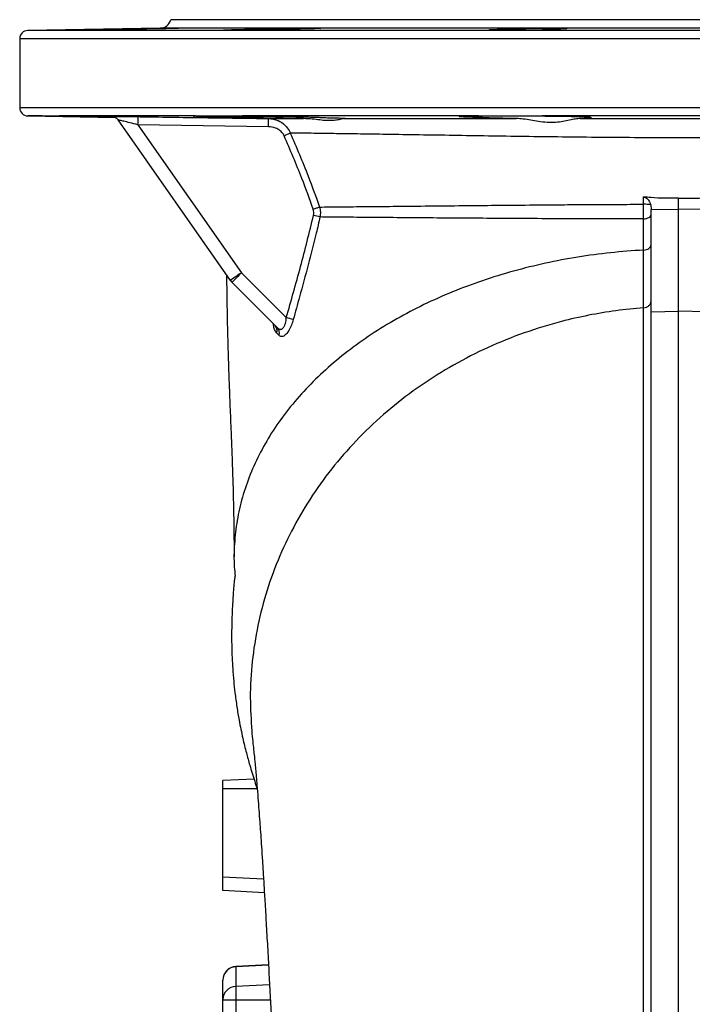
# Model space of a CAD drawing. Header units: millimetres. Extents: x 989 to 4240, y 1618 to 3732.
# Tile 4 of 9: x 1021 to 1511, y 3015 to 3732. Entities that reach past the tile are written whole.
import ezdxf

# ---------------------------------------------------------------- set-up
doc = ezdxf.new("R2010")
doc.units = ezdxf.units.MM
doc.header["$LTSCALE"] = 2

msp = doc.modelspace()

# ---------------------------------------------------------------- linework, layer by layer
at = {"color": 7, "linetype": 'Continuous', "lineweight": 25}
for p, q in [((1501.15, 3731.98), (1131.15, 3731.98)), ((1871.15, 3731.98), (1501.15, 3731.98)), ((1123.49, 3725.77), (1027.05, 3724.08)), ((1196.57, 3724.5), (1196.57, 3725.14)), ((1377.12, 3724.38), (1377.12, 3725.14)), ((1411.4, 3724.68), (1411.4, 3725.14)), ((1021.15, 3718.09), (1021.15, 3667.88)), ((1027.05, 3661.88), (1090.83, 3660.77)), ((1037, 3661.98), (1048.45, 3661.98)), ((1037.55, 3661.88), (1037, 3661.98)), ((1149.28, 3661.88), (1050.04, 3661.88)), ((1088.04, 3661.54), (1088.02, 3661.57)), ((1174.68, 3542.14), (1092.84, 3659.01)), ((1149.28, 3661.88), (1149.92, 3661.98)), ((1149.92, 3661.98), (1181.21, 3661.98)), ((1355.29, 3661.88), (1183.41, 3661.88)), ((1186.71, 3660.71), (1186.71, 3661.98)), ((1355.29, 3661.88), (1356.94, 3661.98)), ((1356.94, 3661.98), (1399.69, 3661.98)), ((1358, 3660.71), (1358, 3661.98)), ((1600.39, 3661.88), (1401.92, 3661.88)), ((1434.66, 3660.71), (1434.66, 3661.25)), ((1202.42, 3654.05), (1107.32, 3655.46)), ((1107.32, 3655.46), (1182.72, 3547.77)), ((1475.69, 3597.59), (1475.68, 3602.94)), ((1501.15, 3593.96), (1501.15, 3601.97)), ((1480.83, 3597.09), (1481.15, 3593.77)), ((1481.15, 3593.77), (1501.15, 3593.96)), ((1481.15, 3593.77), (1481.15, 3593.7)), ((1481.15, 3519.38), (1481.15, 3593.7)), ((1521.15, 3593.77), (1501.15, 3593.96)), ((1501.15, 3519.69), (1501.15, 3593.96)), ((1182.72, 3547.77), (1215.38, 3515.12)), ((1208.87, 3507.73), (1175.8, 3540.8)), ((1481.15, 3519.38), (1501.15, 3519.69)), ((1521.15, 3519.38), (1501.15, 3519.69)), ((1501.15, 2146), (1501.15, 3519.69)), ((1481.15, 2146.17), (1481.15, 3519.38)), ((1209.98, 3502.24), (1208.35, 3503.95)), ((1191.86, 3179.17), (1169.15, 3177.98)), ((1169.15, 3171.98), (1169.15, 3177.98)), ((1169.15, 3107.97), (1169.15, 3171.98)), ((1169.15, 3097.98), (1169.15, 3107.97)), ((1199.4, 3096.4), (1169.15, 3097.98)), ((1202.39, 3043.99), (1178.63, 3042.74)), ((1178.63, 3042.52), (1178.63, 3028.13)), ((1169.15, 3032.74), (1169.15, 3032.76)), ((1169.15, 3018.65), (1169.15, 3032.74)), ((1178.63, 3028.13), (1178.63, 3018.17)), ((1169.15, 3018.17), (1169.15, 3018.65)), ((1178.63, 3018.17), (1169.15, 3018.17)), ((1169.15, 2923.51), (1169.15, 3018.17))]:
    msp.add_line(p, q, dxfattribs=at)
at = {"color": 8, "linetype": 'Continuous', "lineweight": 25}
for p, q in [((1501.15, 3724.08), (1027.05, 3724.08)), ((1501.15, 3725.77), (1123.49, 3725.77)), ((1878.81, 3725.77), (1501.15, 3725.77)), ((1975.26, 3724.08), (1501.15, 3724.08)), ((1980.92, 3718.09), (1021.15, 3718.09)), ((1501.15, 3667.88), (1021.15, 3667.88)), ((1981.15, 3667.88), (1501.15, 3667.88)), ((1037.55, 3661.88), (1027.05, 3661.88)), ((1088.77, 3661.5), (1088.04, 3661.54)), ((1090.88, 3661.44), (1089.22, 3661.48)), ((1194.2, 3171.98), (1169.15, 3171.98)), ((1169.15, 3107.97), (1198.78, 3106.42)), ((1202.4, 3043.74), (1178.63, 3042.52)), ((1178.63, 3042.74), (1178.63, 3042.52)), ((1203.18, 3029.35), (1178.63, 3028.13)), ((1178.63, 3018.17), (1178.63, 2933.49)), ((1203.77, 3018.17), (1178.63, 3018.17))]:
    msp.add_line(p, q, dxfattribs=at)
at = {"color": 7, "linetype": 'Continuous', "lineweight": 25, "flags": 128}
for points in [[(1213.79, 3647.49), (1214.45, 3647.79), (1215.1, 3648.08), (1215.73, 3648.36), (1216.33, 3648.63), (1216.89, 3648.88), (1217.41, 3649.11), (1217.87, 3649.31), (1218.27, 3649.49)], [(1235.01, 3593.99), (1235.68, 3594.22), (1236.34, 3594.45), (1236.98, 3594.68), (1237.59, 3594.89), (1238.16, 3595.09), (1238.69, 3595.27), (1239.16, 3595.43), (1239.57, 3595.58)], [(1475.62, 3586.98), (1476.72, 3587.09), (1477.77, 3587.3), (1478.73, 3587.61), (1479.56, 3588.02), (1480.24, 3588.5), (1480.74, 3589.04), (1481.05, 3589.62), (1481.15, 3590.22)], [(1182.72, 3547.77), (1181.15, 3546.67), (1179.63, 3545.61), (1178.24, 3544.63), (1177.02, 3543.78), (1176.03, 3543.08), (1175.29, 3542.56), (1174.83, 3542.24), (1174.68, 3542.14)], [(1182.72, 3547.77), (1181.36, 3546.41), (1180.06, 3545.1), (1178.86, 3543.9), (1177.81, 3542.84), (1176.95, 3541.98), (1176.31, 3541.34), (1175.92, 3540.94), (1175.8, 3540.8)]]:
    msp.add_lwpolyline(points, dxfattribs=at)
at = {"color": 7, "linetype": 'Continuous', "lineweight": 25}
for centre, radius, start, end in [((1123.35, 3733.77), 8, 271, 347.10621), ((1027.15, 3718.09), 6, 91, 180), ((1027.15, 3667.88), 6, 180, 269), ((1087.92, 3655.57), 6, 35.00289, 59.08738), ((1087.94, 3655.54), 6, 35.00308, 59.18879), ((1000.63, 3658.55), 106.74, 358.34143, 1.52977), ((1095.18, 3657.02), 107.28, 358.41613, 1.58847), ((1476.26, 3576.77), 20.83, 77.32803, 91.57014), ((1168.43, 3299.9), 297.19, 76.07394, 77.00399), ((1182.87, 3547.87), 10, 215, 225), ((1150.15, 3282.43), 241.65, 73.08565, 74.34057), ((1203.37, 3505.75), 5.29, 340.20591, 43.57356), ((1205.03, 3504.09), 5.29, 339.49341, 43.50858), ((1179.15, 3032.76), 10, 93, 180), ((1179.04, 3032.65), 9.89, 92.36591, 179.43565), ((1178.87, 3018.41), 9.73, 91.44719, 178.57497)]:
    msp.add_arc(centre, radius, start, end, dxfattribs=at)
at = {"color": 8, "linetype": 'Continuous', "lineweight": 25}
for centre, start, end in [((1087.92, 3655.57), 59.08931, 89.0954), ((1087.94, 3655.54), 59.20091, 89.08711)]:
    msp.add_arc(centre, 6, start, end, dxfattribs=at)
at = {"color": 7, "linetype": 'Continuous', "lineweight": 25}
for points, knots in [([(1106.82, 3725.14), (1106.07, 3725.13), (1104.56, 3725.09), (1101.56, 3725.02), (1098.08, 3724.95), (1094.2, 3724.87), (1090.02, 3724.79), (1085.68, 3724.72), (1081.27, 3724.65), (1076.95, 3724.58), (1072.82, 3724.52), (1069, 3724.47), (1065.61, 3724.42), (1062.73, 3724.39), (1060.46, 3724.37), (1058.84, 3724.36), (1057.95, 3724.37), (1057.77, 3724.38), (1058.36, 3724.41), (1059.65, 3724.45), (1061.65, 3724.5), (1064.26, 3724.56), (1067.44, 3724.62), (1071.08, 3724.69), (1075.09, 3724.77), (1079.34, 3724.85), (1083.72, 3724.92), (1088.11, 3725), (1092.38, 3725.06), (1095.53, 3725.11), (1097.21, 3725.14), (1097.63, 3725.14)], [0, 0, 0, 0, 0.0352853, 0.070571, 0.1058599, 0.141149, 0.1764408, 0.211733, 0.2470253, 0.2823184, 0.3176093, 0.3528993, 0.3881854, 0.4234716, 0.4587531, 0.4940344, 0.5293127, 0.5645909, 0.5998688, 0.6351466, 0.670427, 0.7057073, 0.740992, 0.776277, 0.8115668, 0.8468568, 0.8821488, 0.9174416, 0.9527341, 0.9880268, 1, 1, 1, 1]), ([(1097.63, 3725.14), (1099.37, 3725.18), (1102.85, 3725.25), (1109.93, 3725.38), (1117.42, 3725.51), (1124.65, 3725.63), (1130.76, 3725.72), (1135.06, 3725.76), (1137.08, 3725.76), (1136.59, 3725.72), (1133.64, 3725.64), (1128.56, 3725.52), (1121.93, 3725.39), (1114.5, 3725.26), (1109.39, 3725.18), (1106.96, 3725.15), (1106.82, 3725.14)], [0, 0, 0, 0, 0.076572, 0.153152, 0.229736, 0.30632, 0.382898, 0.459463, 0.536017, 0.612567, 0.68912, 0.765684, 0.84226, 0.918845, 0.995429, 1, 1, 1, 1]), ([(1221.67, 3725.14), (1221.57, 3725.11), (1221.41, 3725.06), (1219.67, 3724.98), (1217.44, 3724.9), (1214.43, 3724.81), (1210.79, 3724.73), (1207, 3724.66), (1202.88, 3724.59), (1198.57, 3724.53), (1194.17, 3724.47), (1189.81, 3724.43), (1185.62, 3724.4), (1181.71, 3724.37), (1178.21, 3724.36), (1175.19, 3724.37), (1172.77, 3724.38), (1170.98, 3724.41), (1169.91, 3724.44), (1169.56, 3724.49), (1169.96, 3724.55), (1171.07, 3724.61), (1172.9, 3724.68), (1175.37, 3724.76), (1178.42, 3724.83), (1181.95, 3724.91), (1185.88, 3724.99), (1190.76, 3725.07), (1194.4, 3725.12), (1196.57, 3725.14)], [0, 0, 0, 0, 0.0566846, 0.0919789, 0.1272729, 0.1713079, 0.206607, 0.2419054, 0.2772046, 0.3125043, 0.3478005, 0.3830967, 0.418388, 0.4536799, 0.4889673, 0.5242544, 0.5595397, 0.594825, 0.6301114, 0.6653977, 0.7006874, 0.7359774, 0.771272, 0.8065664, 0.841865, 0.8771638, 0.9124649, 0.9477651, 1, 1, 1, 1]), ([(1196.57, 3725.14), (1197.19, 3725.18), (1198.42, 3725.25), (1203.17, 3725.38), (1209.46, 3725.51), (1216.79, 3725.63), (1224.28, 3725.72), (1231.09, 3725.76), (1236.47, 3725.76), (1239.8, 3725.72), (1240.71, 3725.64), (1239.09, 3725.52), (1235.13, 3725.39), (1230.18, 3725.28), (1225.52, 3725.2), (1222.95, 3725.16), (1221.67, 3725.14)], [0, 0, 0, 0, 0.076533, 0.153093, 0.229657, 0.306223, 0.382781, 0.459328, 0.535862, 0.612393, 0.688927, 0.765472, 0.842029, 0.918594, 0.959297, 1, 1, 1, 1]), ([(1411.4, 3725.14), (1412.05, 3725.13), (1413.41, 3725.09), (1414.72, 3725.03), (1415.41, 3724.96), (1415.33, 3724.88), (1414.54, 3724.8), (1413.01, 3724.73), (1410.82, 3724.65), (1408.02, 3724.59), (1404.69, 3724.52), (1400.92, 3724.47), (1396.82, 3724.43), (1392.51, 3724.4), (1388.12, 3724.37), (1383.75, 3724.36), (1379.55, 3724.37), (1375.62, 3724.38), (1372.08, 3724.41), (1369.04, 3724.45), (1366.56, 3724.49), (1364.75, 3724.55), (1363.61, 3724.62), (1363.22, 3724.69), (1363.56, 3724.76), (1364.65, 3724.84), (1366.42, 3724.91), (1368.86, 3724.99), (1372.28, 3725.07), (1375.32, 3725.12), (1377.12, 3725.14)], [0, 0, 0, 0, 0.031605, 0.066892, 0.102179, 0.137471, 0.172763, 0.208059, 0.243354, 0.278649, 0.313943, 0.349234, 0.384526, 0.419812, 0.455097, 0.49038, 0.525662, 0.560942, 0.596222, 0.631503, 0.666784, 0.702069, 0.737353, 0.772643, 0.807933, 0.843226, 0.87852, 0.913815, 0.949111, 1, 1, 1, 1]), ([(1377.12, 3725.14), (1376.76, 3725.16), (1375.62, 3725.21), (1375.38, 3725.31), (1377.48, 3725.44), (1381.89, 3725.57), (1388.06, 3725.67), (1395.32, 3725.74), (1402.83, 3725.77), (1409.75, 3725.75), (1415.31, 3725.69), (1418.87, 3725.59), (1420.05, 3725.46), (1418.67, 3725.33), (1415.47, 3725.22), (1412.52, 3725.17), (1411.4, 3725.14)], [0, 0, 0, 0, 0.034411, 0.110963, 0.187525, 0.264091, 0.340655, 0.417208, 0.493749, 0.570281, 0.646812, 0.723351, 0.799902, 0.876463, 0.953029, 1, 1, 1, 1]), ([(1090.84, 3660.85), (1088.77, 3660.89), (1084.03, 3660.97), (1076.52, 3661.1), (1068.63, 3661.24), (1061.16, 3661.38), (1054.35, 3661.51), (1048.35, 3661.63), (1043.4, 3661.73), (1039.72, 3661.82), (1038.23, 3661.86), (1037.55, 3661.88)], [0, 0, 0, 0, 0.089625, 0.205833, 0.322054, 0.438274, 0.554496, 0.670717, 0.786927, 0.903139, 1, 1, 1, 1]), ([(1048.45, 3661.98), (1048.58, 3661.97), (1049.1, 3661.91), (1049.64, 3661.89), (1050.04, 3661.88)], [0, 0, 0, 0, 0.243507, 1, 1, 1, 1]), ([(1050.04, 3661.88), (1051.88, 3661.86), (1055.72, 3661.81), (1062.55, 3661.72), (1070.09, 3661.62), (1078.04, 3661.5), (1084.63, 3661.39), (1088.43, 3661.33), (1089.56, 3661.31)], [0, 0, 0, 0, 0.172051, 0.359181, 0.546313, 0.733465, 0.920619, 1, 1, 1, 1]), ([(1088.6, 3661.51), (1088.55, 3661.51), (1088.44, 3661.51), (1088.48, 3661.51), (1088.68, 3661.49), (1088.98, 3661.45), (1089.65, 3661.31), (1090.39, 3661.08), (1090.86, 3660.75), (1091, 3660.65)], [0, 0, 0, 0, 0.196957, 0.379654, 0.456595, 0.527661, 0.644816, 0.895621, 1, 1, 1, 1]), ([(1090.88, 3661.44), (1090.86, 3661.44), (1090.23, 3661.45), (1089.5, 3661.47), (1089.07, 3661.49), (1088.92, 3661.49)], [0, 0, 0, 0, 0.023289, 0.64943, 1, 1, 1, 1]), ([(1107.32, 3655.46), (1105.3, 3655.97), (1101.69, 3656.87), (1097.24, 3657.98), (1094.49, 3658.65), (1093.32, 3658.92), (1092.89, 3659.01), (1092.86, 3659.01), (1092.84, 3659.01)], [0, 0, 0, 0, 0.317372, 0.565182, 0.7549, 0.880649, 0.933434, 1, 1, 1, 1]), ([(1099.19, 3661.51), (1099.24, 3661.51), (1100.47, 3661.49), (1103.29, 3661.45), (1105.98, 3661.41), (1107.33, 3661.39)], [0, 0, 0, 0, 0.02233, 0.511043, 1, 1, 1, 1]), ([(1107.33, 3661.39), (1111.33, 3661.33), (1131.32, 3661.03), (1163.02, 3660.55), (1190.72, 3660.16), (1202.42, 3659.99)], [0, 0, 0, 0, 0.126173, 0.630865, 1, 1, 1, 1]), ([(1186.71, 3660.71), (1184.12, 3660.75), (1178.87, 3660.83), (1171.56, 3660.97), (1164.86, 3661.11), (1159.1, 3661.25), (1154.32, 3661.39), (1150.76, 3661.52), (1148.44, 3661.64), (1147.54, 3661.74), (1147.77, 3661.82), (1148.77, 3661.86), (1149.28, 3661.88)], [0, 0, 0, 0, 0.101302, 0.205542, 0.306858, 0.411112, 0.512432, 0.616689, 0.718003, 0.822255, 0.910179, 1, 1, 1, 1]), ([(1181.21, 3661.98), (1181.39, 3661.97), (1182.11, 3661.91), (1182.85, 3661.89), (1183.41, 3661.88)], [0, 0, 0, 0, 0.243505, 1, 1, 1, 1]), ([(1183.41, 3661.88), (1183.47, 3661.88), (1186.14, 3661.86), (1191.55, 3661.81), (1199.67, 3661.71), (1207.68, 3661.61), (1215.36, 3661.48), (1222.46, 3661.35), (1228.82, 3661.21), (1234.23, 3661.07), (1238.33, 3660.94), (1241.26, 3660.81), (1242.31, 3660.74), (1242.84, 3660.71)], [0, 0, 0, 0, 0.002416, 0.105164, 0.207912, 0.310669, 0.413429, 0.516199, 0.618971, 0.721754, 0.824536, 0.912268, 1, 1, 1, 1]), ([(1227.89, 3660), (1226.3, 3660.02), (1222.5, 3660.06), (1216.35, 3660.13), (1209.64, 3660.23), (1203.17, 3660.34), (1197.04, 3660.46), (1191.37, 3660.58), (1188.26, 3660.67), (1186.71, 3660.71)], [0, 0, 0, 0, 0.105867, 0.252191, 0.398516, 0.544865, 0.691213, 0.845607, 1, 1, 1, 1]), ([(1202.42, 3659.99), (1206.43, 3659.99), (1214.47, 3659.99), (1223.41, 3660), (1227.89, 3660)], [0, 0, 0, 0, 0.499221, 1, 1, 1, 1]), ([(1202.42, 3659.99), (1203.59, 3659.91), (1205.97, 3659.74), (1210.18, 3658.37), (1214.37, 3655.66), (1217.1, 3652.19), (1218.02, 3650.06), (1218.27, 3649.49)], [0, 0, 0, 0, 0.175644, 0.357926, 0.657764, 0.907539, 1, 1, 1, 1]), ([(1257.31, 3660.01), (1256.78, 3659.91), (1255.7, 3659.73), (1252.94, 3658.99), (1249.31, 3658.47), (1244.88, 3658.44), (1239.81, 3658.92), (1234.2, 3659.68), (1230.04, 3659.89), (1227.89, 3660)], [0, 0, 0, 0, 0.13671, 0.277087, 0.420259, 0.567822, 0.706202, 0.848139, 1, 1, 1, 1]), ([(1242.84, 3660.71), (1244.54, 3660.67), (1247.96, 3660.59), (1252.07, 3660.47), (1255.25, 3660.36), (1257.39, 3660.25), (1258.39, 3660.15), (1258.34, 3660.06), (1257.62, 3660.02), (1257.31, 3660.01)], [0, 0, 0, 0, 0.148713, 0.29743, 0.446152, 0.594875, 0.743594, 0.892312, 1, 1, 1, 1]), ([(1257.31, 3660.01), (1263.57, 3660.01), (1277.23, 3660.01), (1299.92, 3660.02), (1325.28, 3660.02), (1352.08, 3660.03), (1371.65, 3660.04), (1382.04, 3660.04), (1382.91, 3660.04)], [0, 0, 0, 0, 0.16913, 0.369464, 0.569798, 0.775456, 0.98111, 1, 1, 1, 1]), ([(1358, 3660.71), (1356.07, 3660.75), (1352.15, 3660.83), (1347.58, 3660.97), (1344.1, 3661.11), (1341.95, 3661.25), (1341.12, 3661.39), (1341.67, 3661.52), (1343.57, 3661.64), (1346.63, 3661.74), (1350.55, 3661.82), (1353.7, 3661.86), (1355.29, 3661.88)], [0, 0, 0, 0, 0.101313, 0.205563, 0.306878, 0.411132, 0.512451, 0.616708, 0.718023, 0.822275, 0.91019, 1, 1, 1, 1]), ([(1382.91, 3660.04), (1382.58, 3660.04), (1380.16, 3660.07), (1375.86, 3660.13), (1370.49, 3660.23), (1365.9, 3660.34), (1362.15, 3660.46), (1359.34, 3660.58), (1358.44, 3660.67), (1358, 3660.71)], [0, 0, 0, 0, 0.025519, 0.184992, 0.344466, 0.503969, 0.66347, 0.831735, 1, 1, 1, 1]), ([(1429.52, 3660.05), (1428.34, 3659.95), (1425.98, 3659.75), (1421.72, 3658.79), (1416.95, 3657.82), (1411.46, 3657.07), (1405.39, 3657.1), (1399.26, 3657.81), (1393.46, 3658.83), (1388.05, 3659.75), (1384.6, 3659.94), (1382.91, 3660.04)], [0, 0, 0, 0, 0.10614, 0.212474, 0.32452, 0.436439, 0.559801, 0.683318, 0.790357, 0.897362, 1, 1, 1, 1]), ([(1399.69, 3661.98), (1399.87, 3661.97), (1400.62, 3661.91), (1401.36, 3661.89), (1401.92, 3661.88)], [0, 0, 0, 0, 0.243469, 1, 1, 1, 1]), ([(1401.92, 3661.88), (1401.98, 3661.88), (1404.64, 3661.86), (1409.78, 3661.81), (1416.83, 3661.71), (1423.08, 3661.61), (1428.4, 3661.48), (1432.58, 3661.35), (1435.56, 3661.21), (1437.21, 3661.07), (1437.49, 3660.94), (1436.66, 3660.81), (1435.33, 3660.74), (1434.66, 3660.71)], [0, 0, 0, 0, 0.002436, 0.105184, 0.207932, 0.310689, 0.413448, 0.516219, 0.618991, 0.721773, 0.824556, 0.912278, 1, 1, 1, 1]), ([(1434.66, 3660.71), (1435.41, 3660.67), (1436.9, 3660.59), (1437.76, 3660.47), (1437.53, 3660.36), (1436.17, 3660.25), (1433.69, 3660.15), (1431.22, 3660.08), (1429.7, 3660.05), (1429.52, 3660.05)], [0, 0, 0, 0, 0.162993, 0.325987, 0.488985, 0.651984, 0.814978, 0.977972, 1, 1, 1, 1]), ([(1429.52, 3660.05), (1435.03, 3660.05), (1446.06, 3660.05), (1462.82, 3660.05), (1479.71, 3660.06), (1501.34, 3660.06), (1527.69, 3660.06), (1553.08, 3660.05), (1568.03, 3660.05), (1572.79, 3660.05)], [0, 0, 0, 0, 0.11677, 0.233538, 0.351398, 0.469258, 0.683366, 0.899176, 1, 1, 1, 1]), ([(1213.79, 3647.49), (1213.61, 3647.85), (1212.93, 3649.2), (1210.92, 3651.37), (1207.21, 3653.53), (1204.12, 3653.87), (1202.42, 3654.05)], [0, 0, 0, 0, 0.087422, 0.329626, 0.631701, 1, 1, 1, 1]), ([(1784.04, 3649.49), (1780.52, 3649.44), (1773.47, 3649.34), (1759.46, 3649.14), (1741.66, 3648.88), (1719.19, 3648.54), (1694.92, 3648.16), (1669.21, 3647.76), (1642.5, 3647.34), (1614.74, 3646.92), (1585.85, 3646.54), (1556.32, 3646.22), (1526.59, 3646.02), (1497.48, 3645.97), (1468.89, 3646.06), (1440.84, 3646.27), (1412.95, 3646.58), (1385.59, 3646.95), (1359.18, 3647.35), (1333.63, 3647.75), (1308.99, 3648.13), (1286.76, 3648.48), (1267.05, 3648.78), (1249.6, 3649.04), (1233.15, 3649.28), (1223.23, 3649.42), (1218.27, 3649.49)], [0, 0, 0, 0, 0.026631, 0.053328, 0.098041, 0.142754, 0.188756, 0.234758, 0.279568, 0.324378, 0.370521, 0.416662, 0.461365, 0.506416, 0.548865, 0.591315, 0.634971, 0.67863, 0.721495, 0.764362, 0.808363, 0.852365, 0.888927, 0.925488, 0.962744, 1, 1, 1, 1]), ([(1218.27, 3649.49), (1222.74, 3639.08), (1230.38, 3621.32), (1236.88, 3603.11), (1239.57, 3595.58)], [0, 0, 0, 0, 0.5859137, 1, 1, 1, 1]), ([(1235.01, 3593.99), (1232.33, 3601.48), (1225.85, 3619.54), (1218.24, 3637.17), (1213.79, 3647.49)], [0, 0, 0, 0, 0.414308, 1, 1, 1, 1]), ([(1501.15, 3601.97), (1494.47, 3601.95), (1485.95, 3601.92), (1477.5, 3602.76), (1475.68, 3602.94)], [0, 0, 0, 0, 0.784175, 1, 1, 1, 1]), ([(1475.68, 3602.94), (1475.8, 3602.93), (1476.3, 3602.86), (1477.34, 3602.47), (1478.81, 3601.34), (1480.1, 3599.45), (1480.59, 3597.87), (1480.83, 3597.09)], [0, 0, 0, 0, 0.041283, 0.170658, 0.36971, 0.68774, 1, 1, 1, 1]), ([(1501.15, 3601.97), (1507.83, 3601.95), (1516.35, 3601.92), (1524.8, 3602.76), (1526.63, 3602.94)], [0, 0, 0, 0, 0.784182, 1, 1, 1, 1]), ([(1235.26, 3589.48), (1235.38, 3590.24), (1235.62, 3591.76), (1235.21, 3593.25), (1235.01, 3593.99)], [0, 0, 0, 0, 0.50031, 1, 1, 1, 1]), ([(1239.57, 3595.58), (1244.4, 3595.63), (1255.21, 3595.74), (1274.03, 3595.94), (1295.79, 3596.15), (1319.17, 3596.39), (1343.23, 3596.63), (1367.71, 3596.87), (1392.35, 3597.09), (1415.52, 3597.29), (1436.88, 3597.44), (1456.16, 3597.54), (1469.18, 3597.57), (1475.69, 3597.59)], [0, 0, 0, 0, 0.084642, 0.18953, 0.294786, 0.40003, 0.5049, 0.600287, 0.695823, 0.791184, 0.860768, 0.930425, 1, 1, 1, 1]), ([(1239.57, 3595.58), (1239.86, 3594.39), (1240.43, 3592), (1240.11, 3589.57), (1239.95, 3588.35)], [0, 0, 0, 0, 0.499334, 1, 1, 1, 1]), ([(1475.62, 3586.98), (1475.65, 3588.65), (1475.7, 3591.97), (1475.69, 3595.72), (1475.69, 3597.59)], [0, 0, 0, 0, 0.500011, 1, 1, 1, 1]), ([(1215.38, 3515.12), (1218.9, 3527.45), (1225.95, 3552.13), (1232.16, 3577.02), (1235.26, 3589.48)], [0, 0, 0, 0, 0.499917, 1, 1, 1, 1]), ([(1239.95, 3588.35), (1239.05, 3584.46), (1234.53, 3564.97), (1227.78, 3540.12), (1221.99, 3519.16), (1220.46, 3513.63)], [0, 0, 0, 0, 0.155389, 0.777027, 1, 1, 1, 1]), ([(1475.62, 3586.98), (1469.07, 3586.99), (1455.96, 3586.99), (1436.56, 3587), (1415.14, 3587.05), (1391.95, 3587.16), (1367.35, 3587.31), (1342.96, 3587.47), (1319.02, 3587.65), (1295.78, 3587.83), (1274.16, 3588.02), (1255.47, 3588.2), (1244.73, 3588.31), (1239.95, 3588.35)], [0, 0, 0, 0, 0.069876, 0.139842, 0.209729, 0.305189, 0.400829, 0.496325, 0.60102, 0.706075, 0.81114, 0.91585, 1, 1, 1, 1]), ([(1475.63, 3564.26), (1475.63, 3567.34), (1475.63, 3574.61), (1475.62, 3582.46), (1475.62, 3586.98)], [0, 0, 0, 0, 0.42374, 1, 1, 1, 1]), ([(1475.62, 3564.26), (1467.58, 3563.7), (1451.47, 3562.57), (1427.6, 3559.3), (1403.98, 3554.85), (1380.78, 3549.12), (1358.13, 3542.15), (1336.3, 3533.99), (1315.41, 3524.69), (1295.6, 3514.31), (1277, 3502.9), (1259.71, 3490.54), (1243.84, 3477.3), (1229.49, 3463.26), (1216.74, 3448.51), (1205.68, 3433.14), (1196.35, 3417.26), (1188.83, 3400.94), (1183.13, 3384.31), (1179.26, 3367.46), (1177.38, 3350.49), (1177.02, 3336.93), (1177.94, 3329.1), (1178.19, 3326.9)], [0, 0, 0, 0, 0.04817, 0.096443, 0.144809, 0.193935, 0.243131, 0.292386, 0.341686, 0.391021, 0.440376, 0.489738, 0.539096, 0.588436, 0.637745, 0.687011, 0.736221, 0.785362, 0.834423, 0.883391, 0.932255, 0.981002, 1, 1, 1, 1]), ([(1475.64, 3522.19), (1475.64, 3522.19), (1475.64, 3524.96), (1475.62, 3532.73), (1475.62, 3543.2), (1475.62, 3554.04), (1475.62, 3560.57), (1475.62, 3564.26), (1475.62, 3564.26)], [0, 0, 0, 0, 0.000002, 0.286422, 0.57278, 0.786391, 0.999998, 1, 1, 1, 1]), ([(1475.63, 3564.26), (1476.37, 3564.3), (1477.1, 3564.42), (1478.44, 3564.85), (1479.05, 3565.14), (1480.07, 3565.85), (1480.47, 3566.27), (1481.01, 3567.17), (1481.15, 3567.66), (1481.15, 3568.14)], [0, 0, 0, 0, 0.25, 0.25, 0.5, 0.5, 0.75, 0.75, 1, 1, 1, 1]), ([(1171.86, 3546.16), (1171.87, 3544.23), (1171.92, 3538.62), (1172.04, 3529.41), (1172.23, 3518.27), (1172.48, 3506.81), (1172.8, 3494.85), (1173.18, 3482.3), (1173.63, 3468.99), (1174.1, 3456.67), (1174.51, 3446.28), (1174.82, 3438.56), (1175.1, 3431.92), (1175.35, 3425.66), (1175.6, 3419.49), (1175.83, 3413.31), (1176.07, 3406.82), (1176.31, 3399.52), (1176.54, 3392.11), (1176.72, 3385.21), (1176.86, 3379.33), (1176.98, 3373.69), (1177.09, 3368.06), (1177.16, 3363.3), (1177.21, 3359.53), (1177.24, 3356.74), (1177.27, 3353.7), (1177.3, 3349.79), (1177.33, 3345.31), (1177.33, 3342.19), (1177.33, 3340.81)], [0, 0, 0, 0, 0.024528, 0.071146, 0.117866, 0.168652, 0.220904, 0.275102, 0.334555, 0.400041, 0.443288, 0.477839, 0.508434, 0.538314, 0.56901, 0.599888, 0.631486, 0.668237, 0.713327, 0.748069, 0.778095, 0.808969, 0.840881, 0.872125, 0.890377, 0.905903, 0.920273, 0.942693, 0.97465, 1, 1, 1, 1]), ([(1475.64, 3522.19), (1476.38, 3522.24), (1477.11, 3522.41), (1478.45, 3522.97), (1479.06, 3523.35), (1480.07, 3524.28), (1480.47, 3524.83), (1481.01, 3526), (1481.15, 3526.63), (1481.15, 3527.27)], [0, 0, 0, 0, 0.25, 0.25, 0.5, 0.5, 0.75, 0.75, 1, 1, 1, 1]), ([(1475.64, 3522.19), (1468.91, 3521.57), (1455.46, 3520.33), (1435.51, 3516.94), (1413.09, 3511.84), (1388.49, 3504.29), (1362.17, 3493.67), (1337.04, 3480.88), (1313.3, 3466.02), (1291.15, 3449.24), (1270.78, 3430.66), (1252.36, 3410.44), (1236.04, 3388.75), (1221.96, 3365.76), (1210.24, 3341.68), (1200.98, 3316.7), (1194.26, 3291.02), (1190.2, 3264.86), (1188.61, 3239.09), (1189.74, 3222.14), (1190.28, 3213.99)], [0, 0, 0, 0, 0.0414, 0.082777, 0.124133, 0.1828, 0.241438, 0.300055, 0.358658, 0.417253, 0.475848, 0.53445, 0.593066, 0.651704, 0.710369, 0.76907, 0.827813, 0.886607, 0.945457, 1, 1, 1, 1]), ([(1475.82, 1722.3), (1475.82, 1722.3), (1475.82, 1722.3), (1475.81, 1723.98), (1475.8, 1728.5), (1475.8, 1735.26), (1475.79, 1743.4), (1475.79, 1752.37), (1475.79, 1762.85), (1475.79, 1776.01), (1475.78, 1792.39), (1475.78, 1812.54), (1475.78, 1833.35), (1475.77, 1854.18), (1475.77, 1874.48), (1475.77, 1896.07), (1475.76, 1921.19), (1475.76, 1950.28), (1475.75, 1983.75), (1475.75, 2016.39), (1475.75, 2047.65), (1475.74, 2077.11), (1475.74, 2107.5), (1475.74, 2141.82), (1475.73, 2180.29), (1475.73, 2223.04), (1475.73, 2267.13), (1475.72, 2312.47), (1475.72, 2358.98), (1475.72, 2403.45), (1475.71, 2445.63), (1475.71, 2485.38), (1475.71, 2525.39), (1475.7, 2565.98), (1475.7, 2607.11), (1475.7, 2648.7), (1475.7, 2690.28), (1475.69, 2731.41), (1475.69, 2772.03), (1475.69, 2812.1), (1475.69, 2851.87), (1475.68, 2891.66), (1475.68, 2931.39), (1475.68, 2970.97), (1475.68, 3009.96), (1475.68, 3047.95), (1475.67, 3084.89), (1475.67, 3120.77), (1475.67, 3155.84), (1475.67, 3190.34), (1475.66, 3224.18), (1475.66, 3257.29), (1475.66, 3289.27), (1475.65, 3313.13), (1475.65, 3332.83), (1475.65, 3348.71), (1475.65, 3369.29), (1475.65, 3391.14), (1475.64, 3413.96), (1475.64, 3435.82), (1475.64, 3456.65), (1475.64, 3476.46), (1475.64, 3493.62), (1475.64, 3506.45), (1475.64, 3514.85), (1475.64, 3520.07), (1475.64, 3522.19), (1475.64, 3522.19)], [0, 0, 0, 0, 0, 0.01917, 0.038355, 0.057524, 0.072318, 0.087124, 0.101931, 0.116725, 0.135894, 0.155079, 0.174248, 0.189039, 0.203844, 0.218648, 0.233439, 0.252659, 0.271894, 0.291114, 0.305947, 0.320793, 0.33564, 0.350473, 0.369664, 0.388867, 0.408059, 0.427687, 0.447327, 0.466955, 0.483139, 0.499337, 0.515535, 0.53172, 0.548372, 0.565039, 0.581707, 0.59836, 0.614589, 0.630832, 0.647075, 0.663304, 0.680003, 0.696717, 0.713432, 0.730131, 0.746404, 0.762691, 0.778978, 0.795251, 0.811998, 0.828759, 0.845521, 0.862268, 0.867702, 0.878572, 0.889451, 0.90397, 0.918494, 0.933013, 0.947716, 0.962423, 0.977126, 0.988562, 0.994283, 1, 1, 1, 1, 1]), ([(1208.87, 3507.73), (1209.19, 3507.4), (1209.53, 3507.13), (1210.05, 3506.83), (1210.23, 3506.75), (1210.59, 3506.62), (1210.78, 3506.58), (1211.15, 3506.54), (1211.34, 3506.55), (1211.71, 3506.61), (1211.9, 3506.67), (1212.28, 3506.84), (1212.46, 3506.96), (1212.82, 3507.24), (1212.99, 3507.41), (1213.32, 3507.8), (1213.49, 3508.02), (1213.79, 3508.51), (1213.93, 3508.77), (1214.2, 3509.33), (1214.32, 3509.63), (1214.54, 3510.24), (1214.64, 3510.57), (1214.92, 3511.56), (1215.06, 3512.25), (1215.27, 3513.66), (1215.34, 3514.39), (1215.38, 3515.12)], [0, 0, 0, 0, 0.125, 0.125, 0.1875, 0.1875, 0.25, 0.25, 0.3125, 0.3125, 0.375, 0.375, 0.4375, 0.4375, 0.5, 0.5, 0.5625, 0.5625, 0.625, 0.625, 0.6875, 0.6875, 0.75, 0.75, 0.875, 0.875, 1, 1, 1, 1]), ([(1220.46, 3513.63), (1220.27, 3512.97), (1219.64, 3510.84), (1218.29, 3507.5), (1216.27, 3504.06), (1214.01, 3501.71), (1211.75, 3500.92), (1210.57, 3501.8), (1209.98, 3502.24)], [0, 0, 0, 0, 0.081041, 0.259035, 0.426031, 0.603106, 0.801307, 1, 1, 1, 1]), ([(1177.97, 3326.88), (1177.97, 3326.76), (1177.96, 3326.55), (1177.79, 3325.74), (1177.59, 3324.49), (1177.4, 3322.94), (1177.24, 3321.32), (1177.08, 3319.53), (1176.94, 3317.64), (1176.8, 3315.68), (1176.6, 3312.84), (1176.38, 3309.3), (1176.11, 3304.58), (1175.89, 3299.94), (1175.73, 3295.41), (1175.62, 3291.07), (1175.55, 3286.74), (1175.54, 3282.85), (1175.56, 3279.32), (1175.62, 3275.34), (1175.8, 3268.77), (1176.23, 3260.24), (1177, 3250.72), (1178, 3241.38), (1179.29, 3231.89), (1181.15, 3220.79), (1183.44, 3209.61), (1186.1, 3198.67), (1188.97, 3188.29), (1191.67, 3179.53), (1193.61, 3173.87), (1194.26, 3171.98)], [0, 0, 0, 0, 0.073508, 0.136965, 0.189771, 0.222538, 0.249829, 0.272189, 0.290178, 0.304364, 0.315958, 0.338949, 0.362553, 0.388484, 0.407618, 0.428864, 0.451139, 0.469872, 0.484457, 0.501333, 0.526252, 0.577338, 0.621669, 0.660599, 0.709546, 0.756111, 0.819073, 0.8702, 0.914521, 0.971508, 1, 1, 1, 1]), ([(1190.19, 3213.99), (1190.44, 3211.42), (1190.92, 3206.52), (1191.56, 3200.82), (1192.09, 3195.65), (1192.51, 3191.4), (1192.83, 3187.95), (1193.16, 3184.31), (1193.5, 3180.53), (1193.95, 3175.18), (1194.53, 3168.05), (1195.22, 3159.13), (1195.85, 3150.61), (1196.43, 3142.41), (1197, 3134.14), (1197.61, 3124.99), (1198.27, 3114.62), (1199, 3102.98), (1199.81, 3089.54), (1200.72, 3074.15), (1201.68, 3057.1), (1202.64, 3039.49), (1203.57, 3022.06), (1204.45, 3005.1), (1205.28, 2988.7), (1206.16, 2971.16), (1207.06, 2952.73), (1208, 2933.2), (1208.93, 2913.64), (1209.91, 2892.79), (1210.97, 2869.93), (1212.11, 2844.99), (1213.34, 2818.06), (1214.66, 2789.09), (1216.05, 2758.54), (1217.48, 2727.39), (1218.9, 2696.7), (1220.28, 2667.08), (1221.64, 2638.49), (1222.96, 2610.99), (1224.25, 2584.66), (1225.49, 2559.7), (1226.69, 2535.64), (1227.91, 2511.71), (1229.18, 2486.97), (1230.52, 2460.97), (1231.96, 2433.63), (1233.4, 2406.55), (1234.83, 2379.89), (1236.23, 2354.15), (1237.62, 2329.02), (1238.92, 2305.54), (1240.11, 2284.37), (1241.12, 2266.63), (1241.96, 2252.01), (1242.66, 2240.14), (1243.3, 2229.24), (1243.93, 2218.81), (1244.56, 2208.45), (1245.25, 2197.43), (1246.02, 2185.26), (1246.9, 2171.49), (1247.91, 2156.34), (1249.01, 2140.15), (1250.17, 2123.64), (1251.35, 2107.5), (1252.66, 2090.24), (1254.1, 2072.17), (1255.65, 2053.64), (1257.17, 2036.54), (1258.62, 2021.11), (1259.99, 2007.28), (1261.29, 1995), (1262.34, 1985.66), (1263.18, 1978.6), (1263.84, 1973.1), (1264.62, 1967.01), (1265.49, 1960.42), (1266.4, 1953.91), (1267.27, 1948), (1268.04, 1943.03), (1268.77, 1938.5), (1269.62, 1933.48), (1270.63, 1927.83), (1271.7, 1922.26), (1272.73, 1917.24), (1273.83, 1912.19), (1275.15, 1906.52), (1276.89, 1899.59), (1279.18, 1891.37), (1281.82, 1882.94), (1284.62, 1874.93), (1287.67, 1866.98), (1291.19, 1858.7), (1295.38, 1849.83), (1300, 1840.99), (1305.68, 1831.23), (1312.38, 1820.96), (1320.1, 1810.45), (1328.35, 1800.47), (1336.72, 1791.42), (1344.47, 1783.85), (1351.31, 1777.72), (1356.77, 1773.17), (1361.19, 1769.71), (1365, 1766.79), (1368.84, 1763.91), (1373.43, 1760.57), (1378.72, 1756.89), (1384.74, 1752.96), (1388.54, 1750.77), (1390.61, 1749.58)], [0, 0, 0, 0, 0.007814, 0.014891, 0.021225, 0.026847, 0.031923, 0.036895, 0.041796, 0.046628, 0.056527, 0.065818, 0.074349, 0.081331, 0.088356, 0.096064, 0.104459, 0.113543, 0.123323, 0.134793, 0.147054, 0.15912, 0.170621, 0.181554, 0.191914, 0.201696, 0.214193, 0.225571, 0.236681, 0.248648, 0.261718, 0.275681, 0.290534, 0.306279, 0.322914, 0.339703, 0.355871, 0.371361, 0.386172, 0.400547, 0.414215, 0.42718, 0.439449, 0.451758, 0.464645, 0.478335, 0.492841, 0.508175, 0.521846, 0.536134, 0.550465, 0.563701, 0.575802, 0.586762, 0.594547, 0.601582, 0.607946, 0.614252, 0.620631, 0.627096, 0.634868, 0.643728, 0.653682, 0.664742, 0.67648, 0.688036, 0.699394, 0.714702, 0.729651, 0.744115, 0.757898, 0.770336, 0.782083, 0.793055, 0.798027, 0.803566, 0.809837, 0.81684, 0.82432, 0.830937, 0.836494, 0.841058, 0.846245, 0.852753, 0.859341, 0.864501, 0.86901, 0.874413, 0.880778, 0.887765, 0.895073, 0.901398, 0.906648, 0.912725, 0.917428, 0.922607, 0.928529, 0.935212, 0.941804, 0.948895, 0.955391, 0.961028, 0.965802, 0.969713, 0.972101, 0.97451, 0.977292, 0.980576, 0.98587, 0.99232, 1, 1, 1, 1])]:
    msp.add_open_spline(points, degree=3, knots=knots, dxfattribs=at)
at = {"color": 8, "linetype": 'Continuous', "lineweight": 25}
for points, knots in [([(1088.02, 3661.57), (1088.05, 3661.58), (1088.16, 3661.59), (1089.81, 3661.6), (1093.66, 3661.57), (1097.24, 3661.53), (1099.19, 3661.51)], [0, 0, 0, 0, 0.108358, 0.389058, 0.668106, 1, 1, 1, 1]), ([(1208.35, 3503.95), (1207.83, 3504.72), (1206.87, 3506.13), (1206.14, 3508.67), (1205.93, 3510.3), (1205.87, 3510.72)], [0, 0, 0, 0, 0.4685, 0.863215, 1, 1, 1, 1])]:
    msp.add_open_spline(points, degree=3, knots=knots, dxfattribs=at)

doc.saveas('drawing.dxf')
